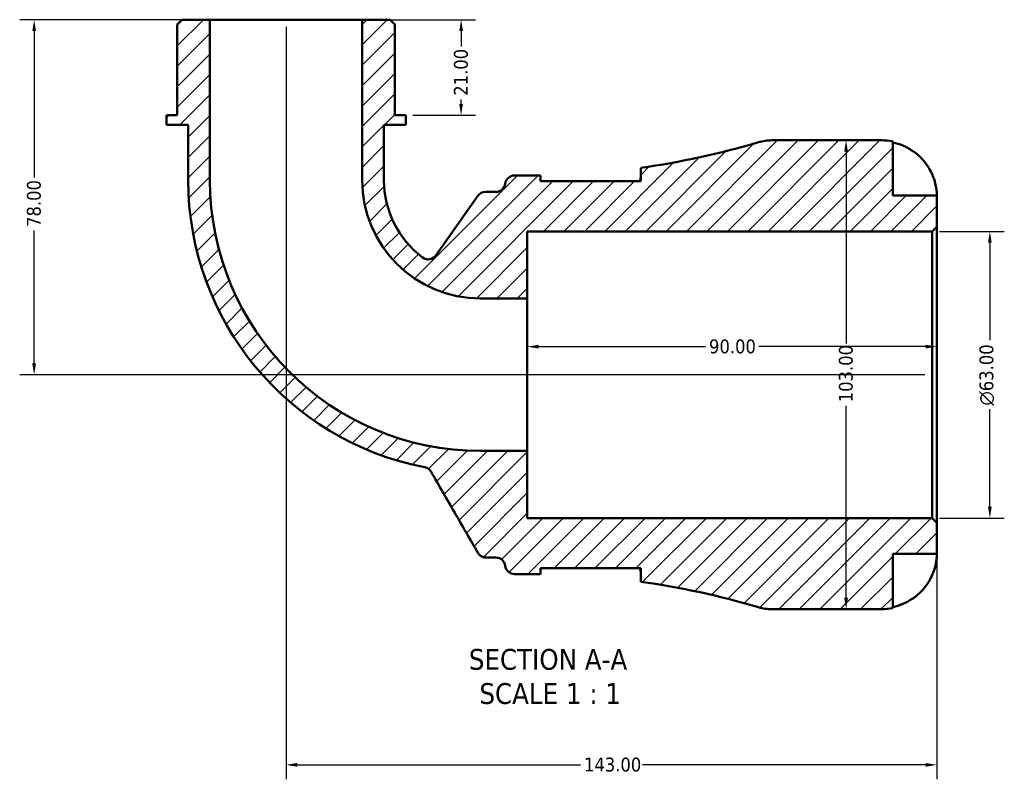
# Model space of a CAD drawing. Header units: millimetres. Extents: x 0 to 902, y -201 to 594.
# Tile 1 of 5: x 276 to 493, y -201 to -34. Entities that reach past the tile are written whole.
import ezdxf

# ---------------------------------------------------------------- set-up
doc = ezdxf.new("R2010")
doc.units = ezdxf.units.MM
for name, color, linetype, lineweight in [('Dimension (ANSI)', 7, 'Continuous', 25), ('Hatch (ANSI)', 7, 'Continuous', 18), ('Symbol (ANSI)', 7, 'Continuous', 25), ('Visible (ANSI)', 7, 'Continuous', 50)]:
    doc.layers.add(name, color=color, linetype=linetype, lineweight=lineweight)
doc.styles.add('Label Text (ANSI)', font='tahoma.ttf')
doc.styles.add('Note Text (ANSI)', font='tahoma.ttf')
doc.dimstyles.new('Default - mm (ANSI)', dxfattribs={"dimtxt": 3.04800009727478, "dimasz": 2.5, "dimexe": 3.175, "dimexo": 1.6002, "dimgap": 0.7999999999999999, "dimtad": 0, "dimtoh": 1, "dimrnd": 1e-08, "dimzin": 4, "dimdsep": 46, "dimtxsty": 'Note Text (ANSI)', "dimcen": 0.09, "dimdle": 10, "dimclrd": 256, "dimclre": 256, "dimclrt": 256, "dimadec": 1, "dimazin": 1, "dimtfac": 1, "dimtofl": 0, "dimtmove": 0, "dimatfit": 3, "dimfxl": 1, "dimtolj": 1, "dimtzin": 4, "dimlwd": -1, "dimlwe": -1, "dimarcsym": 0})

# ---------------------------------------------------------------- blocks, each defined once
blk = doc.blocks.new('*D7')
at = {"layer": 'Defpoints', "color": 0, "transparency": 16777216}
for p in [(476.6633131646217, -80.20388349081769), (489.3336767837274, -80.2038834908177), (476.6633131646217, -143.2038834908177)]:
    blk.add_point(p, dxfattribs=at)
at = {"layer": 'Dimension (ANSI)', "transparency": 16777216}
for p, q in [((478.2635131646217, -80.20388349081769), (492.5086767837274, -80.2038834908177)), ((489.3336767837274, -82.7038834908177), (489.3336767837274, -104.1309831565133)), ((489.3336767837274, -140.7038834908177), (489.3336767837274, -119.2767838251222)), ((478.2635131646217, -143.2038834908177), (492.5086767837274, -143.2038834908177))]:
    blk.add_line(p, q, dxfattribs=at)
for points in [[(488.9170101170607, -82.7038834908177), (489.7503434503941, -82.7038834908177), (489.3336767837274, -80.2038834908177)], [(488.9170101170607, -140.7038834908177), (489.750343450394, -140.7038834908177), (489.3336767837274, -143.2038834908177)]]:
    blk.add_solid(points, dxfattribs=at)
at = {"layer": 'Dimension (ANSI)', "color": 230, "true_color": 0xff0080, "transparency": 16777216, "insert": (487.0406676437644, -118.4767838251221), "char_height": 3.04800009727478, "attachment_point": 1, "rotation": 90, "style": 'Note Text (ANSI)'}
blk.add_mtext('\\A1;\\fAIGDT|b0|i0;\\H3.0480;\\ln\\fTahoma|b0|i0;\\H3.0480;63.00', dxfattribs=at)
blk = doc.blocks.new('*D8')
at = {"layer": 'Defpoints', "color": 0, "transparency": 16777216}
for p in [(387.6933131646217, -105.5314027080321), (387.6933131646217, -111.7038834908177), (477.6933131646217, -111.7038834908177)]:
    blk.add_point(p, dxfattribs=at)
at = {"layer": 'Dimension (ANSI)', "transparency": 16777216}
for p, q in [((390.1933131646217, -105.5314027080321), (426.8351478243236, -105.5314027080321)), ((475.1933131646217, -105.5314027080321), (438.5514785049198, -105.5314027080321))]:
    blk.add_line(p, q, dxfattribs=at)
for points in [[(390.1933131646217, -105.1147360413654), (390.1933131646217, -105.9480693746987), (387.6933131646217, -105.5314027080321)], [(475.1933131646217, -105.1147360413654), (475.1933131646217, -105.9480693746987), (477.6933131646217, -105.5314027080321)]]:
    blk.add_solid(points, dxfattribs=at)
at = {"layer": 'Dimension (ANSI)', "color": 230, "true_color": 0xff0080, "transparency": 16777216, "insert": (427.6351478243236, -103.9449688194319), "char_height": 3.04800009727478, "attachment_point": 1, "style": 'Note Text (ANSI)'}
blk.add_mtext('\\A1;90.00', dxfattribs=at)
blk = doc.blocks.new('*D9')
at = {"layer": 'Defpoints', "color": 0, "transparency": 16777216}
for p in [(457.7385990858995, -60.20388349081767), (457.7385990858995, -163.2038834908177), (457.7385990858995, -163.2038834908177)]:
    blk.add_point(p, dxfattribs=at)
at = {"layer": 'Dimension (ANSI)', "transparency": 16777216}
for p, q in [((457.7385990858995, -62.70388349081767), (457.7385990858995, -104.8641761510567)), ((457.7385990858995, -160.7038834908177), (457.7385990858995, -118.5435908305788))]:
    blk.add_line(p, q, dxfattribs=at)
for points in [[(457.3219324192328, -62.70388349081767), (458.1552657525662, -62.70388349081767), (457.7385990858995, -60.20388349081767)], [(457.3219324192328, -160.7038834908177), (458.1552657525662, -160.7038834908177), (457.7385990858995, -163.2038834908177)]]:
    blk.add_solid(points, dxfattribs=at)
at = {"layer": 'Dimension (ANSI)', "color": 230, "true_color": 0xff0080, "transparency": 16777216, "insert": (456.1511416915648, -117.7435908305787), "char_height": 3.04800009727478, "attachment_point": 1, "rotation": 90, "style": 'Note Text (ANSI)'}
blk.add_mtext('\\A1;103.00', dxfattribs=at)
blk = doc.blocks.new('*D10')
at = {"layer": 'Defpoints', "color": 0, "transparency": 16777216}
for p in [(351.4243631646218, -33.70388349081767), (360.9849631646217, -54.70388349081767), (373.1514057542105, -54.70388349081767)]:
    blk.add_point(p, dxfattribs=at)
at = {"layer": 'Dimension (ANSI)', "transparency": 16777216}
for p, q in [((353.0245631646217, -33.70388349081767), (376.3264057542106, -33.70388349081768)), ((373.1514057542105, -36.20388349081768), (373.1514057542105, -39.57944123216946)), ((373.1514057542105, -52.20388349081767), (373.1514057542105, -51.20979743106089)), ((362.5851631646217, -54.70388349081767), (376.3264057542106, -54.70388349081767))]:
    blk.add_line(p, q, dxfattribs=at)
for points in [[(372.7347390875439, -36.20388349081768), (373.5680724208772, -36.20388349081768), (373.1514057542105, -33.70388349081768)], [(372.7347390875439, -52.20388349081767), (373.5680724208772, -52.20388349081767), (373.1514057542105, -54.70388349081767)]]:
    blk.add_solid(points, dxfattribs=at)
at = {"layer": 'Dimension (ANSI)', "color": 230, "true_color": 0xff0080, "transparency": 16777216, "insert": (371.5639483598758, -50.40979743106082), "char_height": 3.04800009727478, "attachment_point": 1, "rotation": 90, "style": 'Note Text (ANSI)'}
blk.add_mtext('\\A1;21.00', dxfattribs=at)
blk = doc.blocks.new('*D11')
at = {"layer": 'Defpoints', "color": 0, "transparency": 16777216}
for p in [(317.9622631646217, -33.70388349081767), (279.341772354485, -111.7038834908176), (476.6633131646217, -111.7038834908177)]:
    blk.add_point(p, dxfattribs=at)
at = {"layer": 'Dimension (ANSI)', "transparency": 16777216}
for p, q in [((316.3620631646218, -33.70388349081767), (276.166772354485, -33.70388349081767)), ((279.341772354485, -36.20388349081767), (279.341772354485, -68.37847033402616)), ((279.341772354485, -109.2038834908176), (279.341772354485, -80.02929664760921)), ((475.0631131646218, -111.7038834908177), (276.166772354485, -111.7038834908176))]:
    blk.add_line(p, q, dxfattribs=at)
for points in [[(278.9251056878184, -36.20388349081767), (279.7584390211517, -36.20388349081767), (279.341772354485, -33.70388349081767)], [(278.9251056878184, -109.2038834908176), (279.7584390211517, -109.2038834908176), (279.341772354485, -111.7038834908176)]]:
    blk.add_solid(points, dxfattribs=at)
at = {"layer": 'Dimension (ANSI)', "color": 230, "true_color": 0xff0080, "transparency": 16777216, "insert": (277.7481739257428, -79.22929664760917), "char_height": 3.04800009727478, "attachment_point": 1, "rotation": 90, "style": 'Note Text (ANSI)'}
blk.add_mtext('\\A1;78.00', dxfattribs=at)
blk = doc.blocks.new('*D12')
at = {"layer": 'Defpoints', "color": 0, "transparency": 16777216}
for p in [(334.6933131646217, -33.70388349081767), (477.6933131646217, -144.2338834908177), (334.6933131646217, -197.4011378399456)]:
    blk.add_point(p, dxfattribs=at)
at = {"layer": 'Dimension (ANSI)', "transparency": 16777216}
for p, q in [((334.6933131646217, -35.30408349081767), (334.6933131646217, -200.5761378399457)), ((477.6933131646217, -145.8340834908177), (477.6933131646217, -200.5761378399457)), ((337.1933131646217, -197.4011378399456), (399.3536058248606, -197.4011378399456)), ((475.1933131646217, -197.4011378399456), (413.0330205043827, -197.4011378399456))]:
    blk.add_line(p, q, dxfattribs=at)
for points in [[(337.1933131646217, -196.984471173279), (337.1933131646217, -197.8178045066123), (334.6933131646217, -197.4011378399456)], [(475.1933131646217, -196.984471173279), (475.1933131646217, -197.8178045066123), (477.6933131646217, -197.4011378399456)]]:
    blk.add_solid(points, dxfattribs=at)
at = {"layer": 'Dimension (ANSI)', "color": 230, "true_color": 0xff0080, "transparency": 16777216, "insert": (400.1536058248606, -195.8136804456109), "char_height": 3.04800009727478, "attachment_point": 1, "style": 'Note Text (ANSI)'}
blk.add_mtext('\\A1;143.00', dxfattribs=at)

msp = doc.modelspace()

# ---------------------------------------------------------------- hatches: boundary and pattern name
at = {"layer": 'Hatch (ANSI)'}
h = msp.add_hatch(dxfattribs=at)
h.set_pattern_fill('ANSI31', color=256, scale=25.4, style=0)
h.set_pattern_definition([(45, (0, 0), (-2.245064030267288, 2.245064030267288), [])])
edge = h.paths.add_edge_path()
edge.add_ellipse((441.4115846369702, -152.903883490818), major_axis=(-2.931299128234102, -9.874081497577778), ratio=1, start_angle=3.087917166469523e-15, end_angle=16.53447088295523)
edge.add_line((441.4115846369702, -163.2038834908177), (465.5683131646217, -163.2038834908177))
edge.add_ellipse((465.5683131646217, -151.0788834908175), major_axis=(1.776356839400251e-14, -12.12500000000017), ratio=1, start_angle=0, end_angle=11.53695903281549)
edge.add_line((467.9933131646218, -162.9589087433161), (467.9933131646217, -151.0788834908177))
edge.add_line((467.9933131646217, -151.0788834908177), (477.6933131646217, -151.0788834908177))
edge.add_line((477.6933131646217, -151.0788834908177), (477.6933131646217, -144.2338834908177))
edge.add_line((477.6933131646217, -144.2338834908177), (476.6633131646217, -143.2038834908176))
edge.add_line((476.6633131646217, -143.2038834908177), (387.6933131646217, -143.2038834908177))
edge.add_line((387.6933131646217, -143.2038834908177), (387.6933131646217, -128.4349334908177))
edge.add_line((387.6933131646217, -128.4349334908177), (377.4458131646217, -128.4349334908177))
edge.add_ellipse((377.4458131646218, -68.95138349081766), major_axis=(-1.77635683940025e-14, -59.48355000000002), ratio=1, start_angle=270, end_angle=360, ccw=False)
edge.add_line((317.9622631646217, -68.95138349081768), (317.9622631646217, -33.70388349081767))
edge.add_line((317.9622631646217, -33.70388349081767), (311.8218131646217, -33.70388349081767))
edge.add_line((311.8218131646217, -33.70388349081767), (310.7918131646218, -34.73388349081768))
edge.add_line((310.7918131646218, -34.73388349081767), (310.7918131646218, -54.70388349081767))
edge.add_line((310.7918131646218, -54.70388349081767), (308.4016631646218, -54.70388349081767))
edge.add_line((308.4016631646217, -54.70388349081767), (308.4016631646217, -56.80388349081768))
edge.add_line((308.4016631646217, -56.80388349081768), (313.1819631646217, -56.80388349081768))
edge.add_line((313.1819631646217, -56.80388349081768), (313.1819631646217, -68.95138349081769))
edge.add_ellipse((377.4458131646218, -68.95138349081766), major_axis=(-64.26385000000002, -1.77635683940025e-14), ratio=1, start_angle=7.918740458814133e-15, end_angle=78.98982398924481)
edge.add_spline(control_points=[(365.1724888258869, -132.0323467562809), (365.3295845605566, -132.0629120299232), (365.4825845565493, -132.1116806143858), (365.7741964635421, -132.2436492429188), (365.9118174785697, -132.3264008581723), (366.2507409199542, -132.5882370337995), (366.4289542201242, -132.7921240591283), (366.5630754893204, -133.0244289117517)], knot_values=[-0.176497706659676, -0.176497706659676, -0.176497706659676, -0.176497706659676, -0.1284852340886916, -0.1284852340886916, -0.08047276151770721, -0.08047276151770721, 0, 0, 0, 0], degree=3, periodic=0)
edge.add_line((366.5630754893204, -133.0244289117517), (376.8511423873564, -150.8438834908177))
edge.add_spline(control_points=[(376.8511423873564, -150.8438834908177), (376.964315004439, -151.0399042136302), (377.1090248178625, -151.2159390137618), (377.4498646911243, -151.5138598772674), (377.643676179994, -151.63371932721), (378.1012341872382, -151.8214897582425), (378.36691218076, -151.8738834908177), (378.6351547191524, -151.8738834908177)], knot_values=[-0.2162799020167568, -0.2162799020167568, -0.2162799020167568, -0.2162799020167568, -0.1483763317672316, -0.1483763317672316, -0.08047276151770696, -0.08047276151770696, 0, 0, 0, 0], degree=3, periodic=0)
edge.add_line((378.6351547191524, -151.8738834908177), (380.8181273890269, -151.8738834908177))
edge.add_ellipse((380.8181273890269, -153.9338834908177), major_axis=(8.881784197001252e-15, 2.060000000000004), ratio=1, start_angle=277.18075578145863, end_angle=360, ccw=False)
edge.add_ellipse((384.9058131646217, -153.4188834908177), major_axis=(-2.043842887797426, -0.2575000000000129), ratio=1, start_angle=0, end_angle=82.81924421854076)
edge.add_line((384.9058131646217, -155.4788834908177), (388.2458131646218, -155.4788834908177))
edge.add_ellipse((388.2458131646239, -331.9927916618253), major_axis=(-2.104982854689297e-12, 176.5139081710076), ratio=1, start_angle=359.24772622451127, end_angle=360, ccw=False)
edge.add_line((390.5633131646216, -155.4940976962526), (390.5633131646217, -154.2188834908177))
edge.add_line((390.5633131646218, -154.2188834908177), (412.6133131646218, -154.2188834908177))
edge.add_line((412.6133131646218, -154.2188834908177), (412.6133131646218, -157.1689239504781))
edge.add_ellipse((388.2458131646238, -331.99279166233), major_axis=(24.36749999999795, 174.8238677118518), ratio=1, start_angle=351.40047263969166, end_angle=360, ccw=False)
edge = h.paths.add_edge_path()
edge.add_ellipse((441.4115846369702, -70.50388349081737), major_axis=(3.552713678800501e-14, 10.2999999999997), ratio=1, start_angle=0, end_angle=16.53447088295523)
edge.add_ellipse((388.2458131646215, 108.5850246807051), major_axis=(50.23447234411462, -169.2148266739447), ratio=1, start_angle=351.4004726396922, end_angle=360, ccw=False)
edge.add_line((412.6133131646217, -66.23884303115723), (412.6133131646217, -69.18888349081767))
edge.add_line((412.6133131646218, -69.18888349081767), (390.5633131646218, -69.18888349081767))
edge.add_line((390.5633131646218, -69.18888349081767), (390.5633131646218, -67.91366928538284))
edge.add_ellipse((388.2458131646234, 108.585024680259), major_axis=(2.317499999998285, -176.4986939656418), ratio=1, start_angle=359.24772622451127, end_angle=360, ccw=False)
edge.add_line((388.2458131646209, -67.92888349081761), (384.9058131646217, -67.92888349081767))
edge.add_ellipse((384.9058131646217, -69.98888349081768), major_axis=(-2.664535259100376e-14, 2.060000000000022), ratio=1, start_angle=0, end_angle=82.8192442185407)
edge.add_ellipse((380.8181273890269, -69.47388349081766), major_axis=(2.043842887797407, -0.2575000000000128), ratio=1, start_angle=277.18075578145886, end_angle=360, ccw=False)
edge.add_line((380.818127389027, -71.53388349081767), (378.5147639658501, -71.53388349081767))
edge.add_ellipse((378.51476396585, -73.59388349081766), major_axis=(8.881784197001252e-15, 2.059999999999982), ratio=1, start_angle=0, end_angle=54.85033363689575)
edge.add_line((376.8304029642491, -72.40791215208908), (367.6235528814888, -85.4838261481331))
edge.add_ellipse((365.9391918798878, -84.29785480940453), major_axis=(1.684361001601, -1.185971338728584), ratio=1, start_angle=268.28749261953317, end_angle=359.99999999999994, ccw=False)
edge.add_ellipse((377.4458131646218, -68.95138349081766), major_axis=(-12.74239911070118, -16.99463792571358), ratio=1, start_angle=306.8621737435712, end_angle=360, ccw=False)
edge.add_line((356.2046631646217, -68.95138349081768), (356.2046631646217, -56.80388349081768))
edge.add_line((356.2046631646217, -56.80388349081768), (360.9849631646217, -56.80388349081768))
edge.add_line((360.9849631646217, -56.80388349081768), (360.9849631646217, -54.70388349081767))
edge.add_line((360.9849631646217, -54.70388349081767), (358.5948131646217, -54.70388349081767))
edge.add_line((358.5948131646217, -54.70388349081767), (358.5948131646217, -34.73388349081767))
edge.add_line((358.5948131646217, -34.73388349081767), (357.5648131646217, -33.70388349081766))
edge.add_line((357.5648131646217, -33.70388349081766), (351.4243631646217, -33.70388349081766))
edge.add_line((351.4243631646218, -33.70388349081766), (351.4243631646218, -68.95138349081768))
edge.add_ellipse((377.4458131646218, -68.95138349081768), major_axis=(-26.02145000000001, 0), ratio=1, start_angle=0, end_angle=90)
edge.add_line((377.4458131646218, -94.97283349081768), (387.6933131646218, -94.97283349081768))
edge.add_line((387.6933131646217, -94.97283349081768), (387.6933131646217, -80.20388349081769))
edge.add_line((387.6933131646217, -80.20388349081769), (476.6633131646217, -80.20388349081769))
edge.add_line((476.6633131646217, -80.20388349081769), (477.6933131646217, -79.17388349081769))
edge.add_line((477.6933131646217, -79.17388349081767), (477.6933131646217, -72.32888349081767))
edge.add_line((477.6933131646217, -72.32888349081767), (467.9933131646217, -72.32888349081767))
edge.add_line((467.9933131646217, -72.32888349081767), (467.9933131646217, -60.44885823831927))
edge.add_ellipse((465.5683131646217, -72.32888349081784), major_axis=(2.42500000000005, 11.88002525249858), ratio=1, start_angle=0, end_angle=11.53695903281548)
edge.add_line((465.5683131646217, -60.20388349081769), (441.4115846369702, -60.20388349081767))

# ---------------------------------------------------------------- linework, layer by layer
at = {"layer": 'Visible (ANSI)'}
for p, q in [((311.8218131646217, -33.70388349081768), (310.7918131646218, -34.73388349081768)), ((317.9622631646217, -33.70388349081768), (311.8218131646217, -33.70388349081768)), ((317.9622631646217, -68.95138349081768), (317.9622631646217, -33.70388349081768)), ((351.4243631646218, -33.70388349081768), (317.9622631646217, -33.70388349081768)), ((357.5648131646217, -33.70388349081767), (351.4243631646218, -33.70388349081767)), ((351.4243631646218, -33.70388349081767), (351.4243631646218, -68.95138349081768)), ((358.5948131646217, -34.73388349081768), (357.5648131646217, -33.70388349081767)), ((310.7918131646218, -34.73388349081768), (310.7918131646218, -54.70388349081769)), ((358.5948131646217, -54.70388349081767), (358.5948131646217, -34.73388349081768)), ((310.7918131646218, -54.70388349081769), (308.4016631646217, -54.70388349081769)), ((308.4016631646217, -54.70388349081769), (308.4016631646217, -56.8038834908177)), ((360.9849631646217, -54.70388349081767), (358.5948131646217, -54.70388349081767)), ((360.9849631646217, -56.80388349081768), (360.9849631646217, -54.70388349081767)), ((308.4016631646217, -56.8038834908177), (313.1819631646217, -56.80388349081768)), ((313.1819631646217, -56.80388349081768), (313.1819631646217, -68.9513834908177)), ((356.2046631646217, -68.95138349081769), (356.2046631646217, -56.8038834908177)), ((356.2046631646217, -56.8038834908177), (360.9849631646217, -56.80388349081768)), ((465.5683131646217, -60.20388349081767), (441.4115846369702, -60.20388349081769)), ((467.9933131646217, -72.32888349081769), (467.9933131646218, -60.44885823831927)), ((412.6133131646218, -66.23884303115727), (412.6133131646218, -69.18888349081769)), ((388.2458131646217, -67.92888349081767), (384.9058131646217, -67.92888349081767)), ((390.5633131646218, -69.18888349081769), (390.5633131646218, -67.91366928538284)), ((412.6133131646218, -69.18888349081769), (390.5633131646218, -69.18888349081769)), ((376.8304029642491, -72.4079121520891), (367.6235528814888, -85.48382614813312)), ((380.818127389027, -71.53388349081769), (378.5147639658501, -71.53388349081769)), ((477.6933131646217, -72.32888349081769), (467.9933131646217, -72.32888349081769)), ((477.6933131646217, -79.17388349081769), (477.6933131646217, -72.32888349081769)), ((476.6633131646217, -80.20388349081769), (477.6933131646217, -79.17388349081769)), ((477.6933131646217, -144.2338834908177), (477.6933131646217, -79.17388349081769)), ((387.6933131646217, -94.97283349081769), (387.6933131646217, -80.2038834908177)), ((387.6933131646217, -80.2038834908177), (476.6633131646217, -80.20388349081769)), ((476.6633131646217, -80.2038834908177), (476.6633131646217, -143.2038834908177)), ((377.4458131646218, -94.97283349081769), (387.6933131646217, -94.97283349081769)), ((387.6933131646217, -128.4349334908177), (387.6933131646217, -94.97283349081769)), ((387.6933131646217, -128.4349334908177), (377.4458131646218, -128.4349334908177)), ((387.6933131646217, -143.2038834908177), (387.6933131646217, -128.4349334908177)), ((476.6633131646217, -143.2038834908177), (387.6933131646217, -143.2038834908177)), ((477.6933131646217, -144.2338834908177), (476.6633131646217, -143.2038834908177)), ((477.6933131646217, -151.0788834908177), (477.6933131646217, -144.2338834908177)), ((467.9933131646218, -162.9589087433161), (467.9933131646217, -151.0788834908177)), ((467.9933131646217, -151.0788834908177), (477.6933131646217, -151.0788834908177)), ((378.6351547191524, -151.8738834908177), (380.818127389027, -151.8738834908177)), ((384.9058131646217, -155.4788834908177), (388.2458131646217, -155.4788834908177)), ((390.5633131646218, -155.4940976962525), (390.5633131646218, -154.2188834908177)), ((390.5633131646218, -154.2188834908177), (412.6133131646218, -154.2188834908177)), ((412.6133131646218, -154.2188834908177), (412.6133131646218, -157.1689239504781)), ((441.4115846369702, -163.2038834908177), (465.5683131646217, -163.2038834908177))]:
    msp.add_line(p, q, dxfattribs=at)
for centre, radius, start, end in [((441.4115846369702, -70.50388349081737), 10.2999999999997, 90, 106.5344708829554), ((465.5683131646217, -72.32888349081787), 12.12500000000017, 78.46304096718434, 89.99999999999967), ((388.2458131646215, 108.585024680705), 176.5139081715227, 277.9349435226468, 286.5344708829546), ((377.4458131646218, -68.95138349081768), 64.26385000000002, 180, 258.9898239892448), ((377.4458131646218, -68.95138349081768), 59.48355000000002, 180, 270), ((377.4458131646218, -68.95138349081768), 26.02145000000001, 180, 270), ((377.4458131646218, -68.95138349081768), 21.24115000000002, 180, 233.1378262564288), ((384.9058131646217, -69.9888834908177), 2.060000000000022, 90, 172.8192442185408), ((388.2458131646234, 108.585024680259), 176.5139081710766, 269.9999999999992, 270.7522737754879), ((380.818127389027, -69.47388349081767), 2.060000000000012, 270, 352.8192442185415), ((378.5147639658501, -73.59388349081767), 2.059999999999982, 90, 144.8503336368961), ((365.9391918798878, -84.29785480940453), 2.059999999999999, 233.1378262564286, 324.8503336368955), ((380.818127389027, -153.9338834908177), 2.060000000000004, 7.18075578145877, 90), ((384.9058131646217, -153.4188834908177), 2.06000000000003, 187.1807557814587, 270), ((388.2458131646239, -331.9927916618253), 176.5139081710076, 89.24772622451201, 90.00000000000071), ((388.2458131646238, -331.99279166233), 176.513908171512, 73.46552911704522, 82.06505647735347), ((441.4115846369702, -152.903883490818), 10.2999999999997, 253.465529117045, 270), ((465.5683131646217, -151.0788834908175), 12.12500000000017, 270, 281.5369590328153)]:
    msp.add_arc(centre, radius, start, end, dxfattribs=at)
for points, knots in [([(467.9933131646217, -60.67883950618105), (468.769861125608, -60.83806614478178), (469.5283021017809, -61.07754219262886), (470.8911698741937, -61.64344628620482), (471.6177962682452, -62.02542400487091), (472.9739800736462, -62.93428266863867), (473.6035468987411, -63.46114956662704), (474.6626697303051, -64.52329354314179), (475.1894074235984, -65.15679129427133), (475.9968268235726, -66.36941541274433), (476.3071853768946, -66.92897284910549), (476.5615339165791, -67.47888349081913)], [0.2300371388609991, 0.2300371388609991, 0.2300371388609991, 0.2300371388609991, 0.4481544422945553, 0.4481544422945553, 0.6727436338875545, 0.6727436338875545, 0.8973328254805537, 0.8973328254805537, 1.122732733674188, 1.122732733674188, 1.29814861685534, 1.29814861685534, 1.29814861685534, 1.29814861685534]), ([(412.3984438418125, -69.18889550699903), (412.4104528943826, -69.16451724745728), (412.4219783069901, -69.14029655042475), (412.551998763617, -68.85690065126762), (412.6133131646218, -68.61791223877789), (412.6133131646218, -68.40295620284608)], [-0.4378894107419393, -0.4378894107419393, -0.4378894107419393, -0.4378894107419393, -0.4181575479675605, -0.4181575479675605, -0.2054532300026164, -0.2054532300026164, -0.2054532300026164, -0.2054532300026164]), ([(476.5615339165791, -67.47888349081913), (476.6558956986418, -67.6828970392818), (476.7451469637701, -67.88926181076), (476.9192407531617, -68.32174408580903), (477.002724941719, -68.54718164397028), (477.1755735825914, -69.05694948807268), (477.2594929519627, -69.33822147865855), (477.4612052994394, -70.10982256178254), (477.5461343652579, -70.56850972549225), (477.656442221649, -71.3838718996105), (477.6771477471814, -71.7208862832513), (477.6955517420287, -72.20134198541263), (477.6933131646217, -72.32888349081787), (477.6933131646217, -72.32888349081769)], [-0.7851646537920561, -0.7851646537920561, -0.7851646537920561, -0.7851646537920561, -0.7167420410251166, -0.7167420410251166, -0.642593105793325, -0.642593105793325, -0.5481733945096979, -0.5481733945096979, -0.3758449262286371, -0.3758449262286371, -0.1926591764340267, -0.1926591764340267, 0, 0, 0, 0]), ([(365.1724888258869, -132.0323467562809), (365.3295845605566, -132.0629120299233), (365.4825845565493, -132.1116806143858), (365.7741964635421, -132.2436492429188), (365.9118174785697, -132.3264008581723), (366.2507409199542, -132.5882370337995), (366.4289542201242, -132.7921240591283), (366.5630754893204, -133.0244289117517)], [-0.176497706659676, -0.176497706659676, -0.176497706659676, -0.176497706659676, -0.1284852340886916, -0.1284852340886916, -0.08047276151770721, -0.08047276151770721, 0, 0, 0, 0]), ([(366.5630754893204, -133.0244289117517), (368.2979030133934, -136.029238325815), (370.0327305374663, -139.0340477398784), (373.462086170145, -144.9738659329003), (375.1566142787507, -147.908874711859), (376.8511423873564, -150.8438834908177)], [-2.176547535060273, -2.176547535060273, -2.176547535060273, -2.176547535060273, -1.135651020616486, -1.135651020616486, -0.1189341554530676, -0.1189341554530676, -0.1189341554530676, -0.1189341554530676]), ([(376.8511423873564, -150.8438834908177), (376.964315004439, -151.0399042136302), (377.1090248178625, -151.2159390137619), (377.4498646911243, -151.5138598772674), (377.6436761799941, -151.63371932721), (378.1012341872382, -151.8214897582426), (378.36691218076, -151.8738834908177), (378.6351547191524, -151.8738834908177)], [-0.2162799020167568, -0.2162799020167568, -0.2162799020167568, -0.2162799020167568, -0.1483763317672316, -0.1483763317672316, -0.08047276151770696, -0.08047276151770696, 0, 0, 0, 0]), ([(477.6933131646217, -151.0788834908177), (477.6933131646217, -151.0788834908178), (477.6938225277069, -151.137531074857), (477.6894468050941, -151.3805858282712), (477.6838752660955, -151.5756064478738), (477.6391703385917, -152.1638570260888), (477.5900586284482, -152.5924971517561), (477.4260122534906, -153.4291738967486), (477.3383737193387, -153.793197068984), (477.1429905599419, -154.4530269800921), (477.0474736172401, -154.738570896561), (476.8295155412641, -155.3190357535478), (476.7073397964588, -155.611797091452), (476.5703216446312, -155.9098550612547), (476.5659330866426, -155.9193723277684), (476.5615339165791, -155.9288834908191)], [-3.375359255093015, -3.375359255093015, -3.375359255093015, -3.375359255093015, -3.244720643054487, -3.244720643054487, -3.100812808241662, -3.100812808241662, -2.913185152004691, -2.913185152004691, -2.785408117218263, -2.785408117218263, -2.690943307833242, -2.690943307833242, -2.594272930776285, -2.594272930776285, -2.591082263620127, -2.591082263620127, -2.591082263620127, -2.591082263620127]), ([(476.5615339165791, -155.9288834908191), (476.3071853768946, -156.4787941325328), (475.9968268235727, -157.0383515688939), (475.1894074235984, -158.2509756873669), (474.6626697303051, -158.8844734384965), (473.6035468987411, -159.9466174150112), (472.9739800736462, -160.4734843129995), (471.6177962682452, -161.3823429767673), (470.8911698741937, -161.7643206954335), (469.5283021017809, -162.3302247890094), (468.7698611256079, -162.5697008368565), (467.9933131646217, -162.7289274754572)], [5.914314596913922, 5.914314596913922, 5.914314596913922, 5.914314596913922, 6.089730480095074, 6.089730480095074, 6.315130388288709, 6.315130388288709, 6.539719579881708, 6.539719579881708, 6.764308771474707, 6.764308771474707, 6.982426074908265, 6.982426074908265, 6.982426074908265, 6.982426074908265])]:
    msp.add_open_spline(points, degree=3, knots=knots, dxfattribs=at)
msp.add_open_spline([(412.6133131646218, -155.0048107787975), (412.6133131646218, -154.7698596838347), (412.540074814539, -154.5062303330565), (412.3984393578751, -154.218883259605)], degree=3, dxfattribs=at)

# ---------------------------------------------------------------- texts
at = {"layer": 'Symbol (ANSI)', "char_height": 4.571999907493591, "attachment_point": 7, "style": 'Label Text (ANSI)'}
for s, insert in [('SECTION A-A', (374.8595783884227, -176.5963746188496)), ('SCALE 1 : 1', (377.1789238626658, -184.1092319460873))]:
    msp.add_mtext(s, dxfattribs=dict(at, insert=insert))

# ---------------------------------------------------------------- dimensions: what is measured, and where the dimension line sits
at = {"layer": 'Dimension (ANSI)'}
for base, p1, p2, angle, override, picture, middle in [((279.341772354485, -111.7038834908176), (317.9622631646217, -33.70388349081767), (476.6633131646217, -111.7038834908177), 90, {"dimtoh": 0, "dimdec": 2, "dimtp": 0, "dimtm": -0, "dimtdec": 2, "dimatfit": 1}, '*D11', (279.341772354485, -74.20388349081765)), ((334.6933131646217, -197.4011378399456), (477.6933131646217, -144.2338834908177), (334.6933131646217, -33.70388349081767), 180, {"dimtoh": 0, "dimdec": 2, "dimtp": 0, "dimtm": -0, "dimtdec": 2, "dimatfit": 1}, '*D12', (406.1933131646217, -197.4011378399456)), ((373.1514057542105, -54.70388349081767), (351.4243631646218, -33.70388349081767), (360.9849631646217, -54.70388349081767), 90, {"dimtoh": 0, "dimdec": 2, "dimtp": 0, "dimtm": -0, "dimtdec": 2, "dimatfit": 1}, '*D10', (373.1514057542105, -45.39461933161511)), ((457.7385990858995, -163.2038834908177), (457.7385990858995, -60.20388349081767), (457.7385990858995, -163.2038834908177), 90, {"dimtoh": 0, "dimdec": 2, "dimse1": 1, "dimse2": 1, "dimtp": 0, "dimtm": -0, "dimtdec": 2, "dimatfit": 1}, '*D9', (457.7385990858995, -111.7038834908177)), ((387.6933131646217, -105.5314027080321), (477.6933131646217, -111.7038834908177), (387.6933131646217, -111.7038834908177), 180, {"dimtoh": 0, "dimdec": 2, "dimse1": 1, "dimse2": 1, "dimtp": 0, "dimtm": -0, "dimtdec": 2, "dimatfit": 1}, '*D8', (432.6933131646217, -105.5314027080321))]:
    dim = msp.add_linear_dim(base=base, p1=p1, p2=p2, angle=angle, dimstyle='Default - mm (ANSI)', override=override, dxfattribs=at)
    dim.commit()
    dim.dimension.update_dxf_attribs({"geometry": picture, "text_midpoint": middle, "dimtype": 160})
dim = msp.add_linear_dim(base=(489.3336767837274, -80.2038834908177), p1=(476.6633131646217, -143.2038834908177), p2=(476.6633131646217, -80.20388349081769), angle=90, text='\\fAIGDT|b0|i0;\\H3.0480;\\ln\\fTahoma|b0|i0;\\H3.0480;<>', dimstyle='Default - mm (ANSI)', override={"dimtoh": 0, "dimdec": 2, "dimtp": 0, "dimtm": -0, "dimtdec": 2, "dimatfit": 1}, dxfattribs=at)
dim.commit()
dim.dimension.update_dxf_attribs({"geometry": '*D7', "text_midpoint": (489.3336767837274, -111.7038834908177), "dimtype": 160})

doc.saveas('drawing.dxf')
